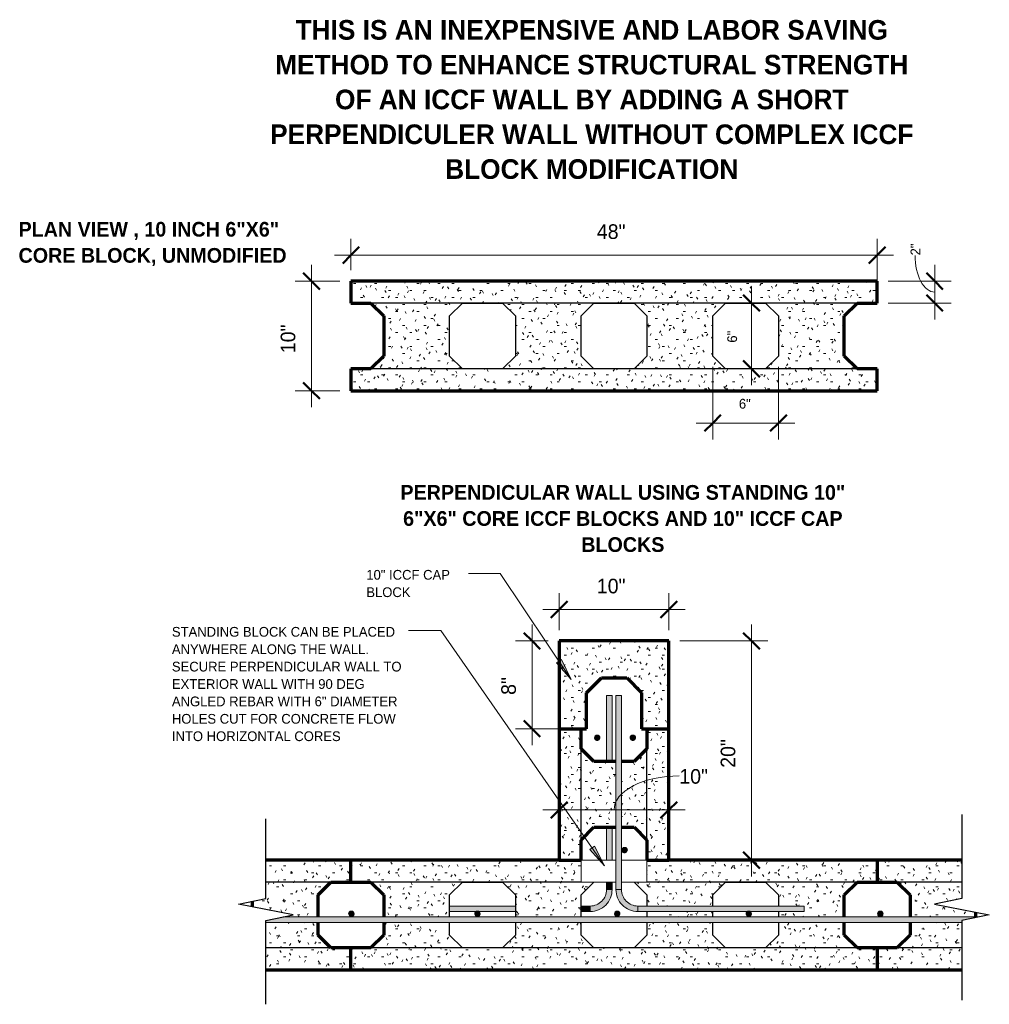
# Model space of a CAD drawing. Header units: inches. Extents: x -141.2 to -52.7, y 103.2 to 193.
import ezdxf

# ---------------------------------------------------------------- set-up
doc = ezdxf.new("R2010")
doc.units = ezdxf.units.IN
doc.header["$MEASUREMENT"] = 0
doc.layers.add('A-ANNO-DIMS', color=1, linetype='Continuous')
for name, color, linetype, lineweight in [('A-ANNO-DIMS-16', 1, 'Continuous', 9), ('A-ANNO-TEXT', 2, 'Continuous', 9), ('A-DETL', 5, 'Continuous', 70), ('A-DETL-GENF', 3, 'Continuous', 9), ('A-DETL-HLIN', 3, 'Continuous', 70), ('A-DETL-LLIN', 3, 'Continuous', 9), ('A-DETL-MLIN', 3, 'Continuous', 30)]:
    doc.layers.add(name, color=color, linetype=linetype, lineweight=lineweight)
doc.dimstyles.new('Linear_-_1_16__SBT_1_256_', dxfattribs={"dimscale": 12, "dimtxt": 0.083333, "dimasz": 0.18, "dimexe": 0.125, "dimexo": 0.005208, "dimgap": 0.083333, "dimtad": 1, "dimtoh": 1, "dimdec": 8, "dimzin": 3, "dimdsep": 46, "dimlunit": 4, "dimtxsty": 'Standard', "dimtsz": 0.088388, "dimcen": 0.09, "dimdle": 0.125, "dimazin": 1, "dimtfac": 1, "dimtdec": 8, "dimtmove": 0, "dimatfit": 3, "dimfxl": 0, "dimtvp": 1, "dimtolj": 1, "dimtzin": 0, "dimarcsym": 0})
doc.dimstyles.new('Linear_-_3_32__SBT_INCH_INCREM_TO_1_2_', dxfattribs={"dimscale": 12, "dimtxt": 0.125, "dimasz": 0.18, "dimexe": 0.125, "dimexo": 0.005208, "dimgap": 0.083333, "dimtad": 1, "dimtoh": 1, "dimdec": 0, "dimzin": 1, "dimdsep": 46, "dimlunit": 5, "dimtxsty": 'Standard', "dimtsz": 0.088388, "dimcen": 0.09, "dimdle": 0.125, "dimazin": 0, "dimtfac": 1, "dimtdec": 0, "dimtmove": 0, "dimatfit": 3, "dimfxl": 0, "dimtvp": 1, "dimtolj": 1, "dimtzin": 0, "dimarcsym": 0})
pattern_1 = [(0, (0, 0), (2.56, 0.64), [0.211, -1.709, 0.211, -1.709, -10.24]), (0, (0, 0), (2.56, 0.64), [-3.84, 0.211, -3.629, 0.211, -1.709, -4.48]), (0, (0, 0), (2.56, 0.64), [-9.6, 0.211, -1.069, 0.211, -2.989]), (120, (0.96, 0.32), (-1.8342563, 1.897025), [0.211, -1.709, 0.211, -1.709, -10.24]), (120, (0.96, 0.32), (-1.8342563, 1.897025), [-3.84, 0.211, -3.629, 0.211, -1.709, -4.48]), (120, (0.96, 0.32), (-1.8342563, 1.897025), [-9.6, 0.211, -1.069, 0.211, -2.989]), (240, (1.28, 1.6), (-0.7257437, -2.537025), [0.211, -1.709, 0.211, -1.709, -10.24]), (240, (1.28, 1.6), (-0.7257437, -2.537025), [-3.84, 0.211, -3.629, 0.211, -1.709, -4.48]), (240, (1.28, 1.6), (-0.7257437, -2.537025), [-9.6, 0.211, -1.069, 0.211, -2.989])]

# ---------------------------------------------------------------- blocks, each defined once
blk = doc.blocks.new('Reinf Bar Eleva_ALL DESIGN0')
at = {"layer": 'A-DETL-GENF'}
for points in [[(0, 0.5), (0, 0), (0.68, 0), (0.68, 0.5)], [(5.68, 0), (5.68, 0.5), (2.68, 0.5), (2.68, 0)], [(17.709, 0), (17.709, 0.5), (11.681, 0.5), (11.681, 0)]]:
    blk.add_hatch(color=256, dxfattribs=at).paths.add_polyline_path(points, flags=0)
for p, q in [((0.68, 0.5), (0, 0.5)), ((0, 0.498), (0, 0.5)), ((0, 0), (0.68, 0)), ((5.68, 0.5), (2.68, 0.5)), ((2.68, 0), (5.68, 0)), ((17.709, 0.5), (11.681, 0.5)), ((11.681, 0), (17.709, 0)), ((17.709, 0), (17.709, 0.5))]:
    blk.add_line(p, q, dxfattribs=at)
blk = doc.blocks.new('Reinf Bar Eleva_ALL DESIGN2')
at = {"layer": 'A-DETL-GENF'}
blk.add_hatch(color=256, dxfattribs=at).paths.add_polyline_path([(0, 0.5), (0, 0), (0.824, 0), (0.824, 0.5)], flags=0)
h = blk.add_hatch(color=256, dxfattribs=at)
edge = h.paths.add_edge_path(flags=0)
edge.add_line((12.824, 0), (12.824, 0.5))
edge.add_line((12.824, 0.5), (10.407, 0.5))
edge.add_spline(control_points=[(10.407, 0.5), (10.394, 0.492), (10.368, 0.478), (10.312, 0.461), (10.252, 0.461), (10.196, 0.478), (10.17, 0.492), (10.157, 0.5)], knot_values=[0, 0, 0, 0, 0.044515, 0.087618, 0.175829, 0.218932, 0.263447, 0.263447, 0.263447, 0.263447], degree=3, periodic=0)
edge.add_line((10.157, 0.5), (6.824, 0.5))
edge.add_line((6.824, 0.5), (6.824, 0))
edge.add_line((6.824, 0), (12.824, 0))
for p, q in [((0.824, 0.5), (0, 0.5)), ((0, 0), (0.824, 0)), ((10.157, 0.5), (6.824, 0.5)), ((6.824, 0), (12.824, 0)), ((12.824, 0.5), (10.407, 0.5))]:
    blk.add_line(p, q, dxfattribs=at)
blk = doc.blocks.new('Reinf Bar Eleva_ALL DESIGN3')
at = {"layer": 'A-DETL-GENF'}
h = blk.add_hatch(color=256, dxfattribs=at)
edge = h.paths.add_edge_path(flags=0)
edge.add_line((15.18, 0), (0, 0))
edge.add_line((0, 0), (0, -0.5))
edge.add_line((0, -0.5), (9.992, -0.5))
edge.add_spline(control_points=[(9.992, -0.5), (10.004, -0.492), (10.03, -0.478), (10.086, -0.461), (10.146, -0.461), (10.203, -0.478), (10.229, -0.492), (10.241, -0.5)], knot_values=[0, 0, 0, 0, 0.044515, 0.087618, 0.175829, 0.218932, 0.263447, 0.263447, 0.263447, 0.263447], degree=3, periodic=0)
edge.add_line((10.241, -0.5), (15.18, -0.5))
edge.add_line((15.18, -0.5), (15.18, 0))
for p, q in [((15.18, 0), (0, 0)), ((0, 0), (0, -0.5)), ((0, -0.5), (9.992, -0.5)), ((10.241, -0.5), (15.18, -0.5)), ((15.18, -0.5), (15.18, 0))]:
    blk.add_line(p, q, dxfattribs=at)
blk = doc.blocks.new('Reinf Bar Eleva_ALL DESIGN4')
at = {"layer": 'A-DETL-GENF'}
blk.add_hatch(color=256, dxfattribs=at).paths.add_polyline_path([(17.709, 0), (0, 0), (0, -0.5), (17.709, -0.5)], flags=0)
for p, q in [((17.709, 0), (0, 0)), ((0, 0), (0, -0.5)), ((0, -0.5), (17.709, -0.5)), ((17.709, -0.5), (17.709, 0))]:
    blk.add_line(p, q, dxfattribs=at)
blk = doc.blocks.new('Reinf Bar Eleva_ALL DESIGN5')
at = {"layer": 'A-DETL-GENF'}
blk.add_hatch(color=256, dxfattribs=at).paths.add_polyline_path([(4.231, -0.317), (4.231, -0.5), (67.731, -0.5), (67.731, -0.317), (69.318, 0), (5.818, 0)], flags=0)
for p, q in [((4.231, -0.5), (67.731, -0.5)), ((69.318, 0), (5.818, 0))]:
    blk.add_line(p, q, dxfattribs=at)
blk = doc.blocks.new('Reinf Bar Secti_ALL DESIGN0')
at = {"layer": 'A-DETL-GENF'}
h = blk.add_hatch(color=256, dxfattribs=at)
edge = h.paths.add_edge_path(flags=0)
edge.add_arc((0, 0), 0.25, 180, 360)
edge.add_arc((0, 0), 0.25, 360, 540)
for start, end in [(360, 180), (180, 360)]:
    blk.add_arc((0, 0), 0.25, start, end, dxfattribs=at)
blk = doc.blocks.new('Break Line1 - B_ALL DESIGN0')
at = {"layer": 'A-DETL-GENF', "lineweight": 30}
for p, q in [((0.5, 2.5), (-0.5, -2.5)), ((1, 0), (0.5, 2.5)), ((-1, 0), (-8.261, 0)), ((-0.5, -2.5), (-1, 0)), ((8.652, 0), (1, 0))]:
    blk.add_line(p, q, dxfattribs=at)
blk = doc.blocks.new('DIMBLOCK1-STRUC_ALL DESIGN0')
at = {"layer": 'A-ANNO-DIMS-16', "lineweight": 50}
for p, q in [((-114.555, 169.176), (-115.305, 169.926)), ((-114.555, 169.176), (-113.805, 168.426)), ((-114.555, 159.176), (-115.305, 159.926)), ((-114.555, 159.176), (-113.805, 158.426))]:
    blk.add_line(p, q, dxfattribs=at)
at = {"layer": 'A-ANNO-DIMS-16'}
for p, q in [((-114.555, 170.676), (-114.555, 157.676)), ((-111.958, 169.176), (-116.055, 169.176)), ((-114.555, 169.176), (-111.958, 169.176)), ((-111.958, 159.176), (-116.055, 159.176)), ((-114.555, 159.176), (-111.958, 159.176))]:
    blk.add_line(p, q, dxfattribs=at)
at = {"layer": 'A-ANNO-DIMS-16', "color": 0, "insert": (-117.365, 162.604), "char_height": 1.33411, "width": 3.77143, "attachment_point": 1, "rotation": 90, "line_spacing_factor": 1.070803}
blk.add_mtext('\\fStylus BT|b0|i0|c0|p34|;10"', dxfattribs=at)
blk = doc.blocks.new('DIMBLOCK2-STRUC_ALL DESIGN0')
at = {"layer": 'A-ANNO-DIMS-16'}
for p, q in [((-110.958, 170.176), (-110.958, 173.053)), ((-62.958, 168.176), (-62.958, 173.053)), ((-112.458, 171.553), (-61.458, 171.553)), ((-110.958, 171.553), (-110.958, 170.176)), ((-62.958, 171.553), (-62.958, 168.176))]:
    blk.add_line(p, q, dxfattribs=at)
at = {"layer": 'A-ANNO-DIMS-16', "lineweight": 50}
for p, q in [((-110.958, 171.553), (-110.208, 172.303)), ((-62.958, 171.553), (-62.208, 172.303)), ((-110.958, 171.553), (-111.708, 170.803)), ((-62.958, 171.553), (-63.708, 170.803))]:
    blk.add_line(p, q, dxfattribs=at)
at = {"layer": 'A-ANNO-DIMS-16', "color": 0, "insert": (-88.529, 174.364), "char_height": 1.33411, "width": 3.77143, "attachment_point": 1, "line_spacing_factor": 1.070803}
blk.add_mtext('\\fStylus BT|b0|i0|c0|p34|;48"', dxfattribs=at)
blk = doc.blocks.new('DIMBLOCK3-STRUC_ALL DESIGN0')
at = {"layer": 'A-ANNO-DIMS-16', "lineweight": 50}
for p, q in [((-57.702, 169.176), (-58.452, 169.926)), ((-57.702, 169.176), (-56.952, 168.426)), ((-57.702, 167.176), (-58.452, 167.926)), ((-57.702, 167.176), (-56.952, 166.426))]:
    blk.add_line(p, q, dxfattribs=at)
at = {"layer": 'A-ANNO-DIMS-16'}
for p, q in [((-57.702, 170.676), (-57.702, 165.676)), ((-61.958, 169.176), (-56.202, 169.176)), ((-57.702, 169.176), (-61.958, 169.176)), ((-61.958, 167.176), (-56.202, 167.176)), ((-57.702, 167.176), (-61.958, 167.176))]:
    blk.add_line(p, q, dxfattribs=at)
blk.add_ellipse((-57.702, 171.526), major_axis=(0, 3.35), ratio=0.535365, start_param=1.570796, end_param=3.141593, dxfattribs=at)
at = {"layer": 'A-ANNO-DIMS-16', "color": 0, "insert": (-59.909, 171.526), "char_height": 0.88941, "width": 1.46667, "attachment_point": 1, "rotation": 90, "line_spacing_factor": 1.070803}
blk.add_mtext('\\fStylus BT|b0|i0|c0|p34|;2"', dxfattribs=at)
blk = doc.blocks.new('DIMBLOCK4-STRUC_ALL DESIGN0')
at = {"layer": 'A-ANNO-DIMS-16'}
for p, q in [((-74.42, 168.676), (-74.42, 159.676)), ((-74.359, 167.176), (-75.92, 167.176)), ((-74.42, 167.176), (-74.359, 167.176)), ((-74.359, 161.176), (-75.92, 161.176)), ((-74.42, 161.176), (-74.359, 161.176))]:
    blk.add_line(p, q, dxfattribs=at)
at = {"layer": 'A-ANNO-DIMS-16', "lineweight": 50}
for p, q in [((-74.42, 167.176), (-75.17, 167.926)), ((-74.42, 167.176), (-73.67, 166.426)), ((-74.42, 161.176), (-75.17, 161.926)), ((-74.42, 161.176), (-73.67, 160.426))]:
    blk.add_line(p, q, dxfattribs=at)
at = {"layer": 'A-ANNO-DIMS-16', "color": 0, "insert": (-76.627, 163.565), "char_height": 0.88941, "width": 1.46667, "attachment_point": 1, "rotation": 90, "line_spacing_factor": 1.070803}
blk.add_mtext('\\fStylus BT|b0|i0|c0|p34|;6"', dxfattribs=at)
blk = doc.blocks.new('DIMBLOCK5-STRUC_ALL DESIGN0')
at = {"layer": 'A-ANNO-DIMS-16'}
for p, q in [((-77.958, 161.347), (-77.958, 154.73)), ((-77.958, 156.23), (-77.958, 161.347)), ((-71.958, 161.347), (-71.958, 154.73)), ((-71.958, 156.23), (-71.958, 161.347)), ((-79.458, 156.23), (-70.458, 156.23))]:
    blk.add_line(p, q, dxfattribs=at)
at = {"layer": 'A-ANNO-DIMS-16', "lineweight": 50}
for p, q in [((-77.958, 156.23), (-77.208, 156.98)), ((-71.958, 156.23), (-71.208, 156.98)), ((-77.958, 156.23), (-78.708, 155.48)), ((-71.958, 156.23), (-72.708, 155.48))]:
    blk.add_line(p, q, dxfattribs=at)
at = {"layer": 'A-ANNO-DIMS-16', "color": 0, "insert": (-75.569, 158.436), "char_height": 0.88941, "width": 1.46667, "attachment_point": 1, "line_spacing_factor": 1.070803}
blk.add_mtext('\\fStylus BT|b0|i0|c0|p34|;6"', dxfattribs=at)
blk = doc.blocks.new('DIMBLOCK6-STRUC_ALL DESIGN0')
at = {"layer": 'A-ANNO-DIMS-16'}
for p, q in [((-74.42, 137.844), (-74.42, 114.844)), ((-80.958, 136.344), (-72.92, 136.344)), ((-74.42, 136.344), (-80.958, 136.344)), ((-74.359, 116.344), (-75.92, 116.344)), ((-74.42, 116.344), (-74.359, 116.344))]:
    blk.add_line(p, q, dxfattribs=at)
at = {"layer": 'A-ANNO-DIMS-16', "lineweight": 50}
for p, q in [((-74.42, 136.344), (-75.17, 137.094)), ((-74.42, 136.344), (-73.67, 135.594)), ((-74.42, 116.344), (-75.17, 117.094)), ((-74.42, 116.344), (-73.67, 115.594))]:
    blk.add_line(p, q, dxfattribs=at)
at = {"layer": 'A-ANNO-DIMS-16', "color": 0, "insert": (-77.23, 124.773), "char_height": 1.33411, "width": 3.77143, "attachment_point": 1, "rotation": 90, "line_spacing_factor": 1.070803}
blk.add_mtext('\\fStylus BT|b0|i0|c0|p34|;20"', dxfattribs=at)
blk = doc.blocks.new('DIMBLOCK7-STRUC_ALL DESIGN0')
at = {"layer": 'A-ANNO-DIMS-16', "lineweight": 50}
for p, q in [((-91.958, 120.933), (-91.208, 121.683)), ((-81.958, 120.933), (-81.208, 121.683)), ((-91.958, 120.933), (-92.708, 120.183)), ((-81.958, 120.933), (-82.708, 120.183))]:
    blk.add_line(p, q, dxfattribs=at)
at = {"layer": 'A-ANNO-DIMS-16'}
for p, q in [((-93.458, 120.933), (-80.458, 120.933)), ((-91.958, 120.994), (-91.958, 119.433)), ((-91.958, 120.933), (-91.958, 120.994)), ((-81.958, 120.994), (-81.958, 119.433)), ((-81.958, 120.933), (-81.958, 120.994))]:
    blk.add_line(p, q, dxfattribs=at)
blk.add_ellipse((-81.005, 120.933), major_axis=(5.953, 0), ratio=0.521009, start_param=1.570796, end_param=3.141593, dxfattribs=at)
at = {"layer": 'A-ANNO-DIMS-16', "color": 0, "insert": (-81.005, 124.655), "char_height": 1.33411, "width": 3.77143, "attachment_point": 1, "line_spacing_factor": 1.070803}
blk.add_mtext('\\fStylus BT|b0|i0|c0|p34|;10"', dxfattribs=at)
blk = doc.blocks.new('DIMBLOCK8-STRUC_ALL DESIGN0')
at = {"layer": 'A-ANNO-DIMS-16'}
for p, q in [((-94.435, 137.844), (-94.435, 126.844)), ((-92.958, 136.344), (-95.935, 136.344)), ((-94.435, 136.344), (-92.958, 136.344)), ((-90.958, 128.344), (-95.935, 128.344)), ((-94.435, 128.344), (-90.958, 128.344))]:
    blk.add_line(p, q, dxfattribs=at)
at = {"layer": 'A-ANNO-DIMS-16', "lineweight": 50}
for p, q in [((-94.435, 136.344), (-95.185, 137.094)), ((-94.435, 136.344), (-93.685, 135.594)), ((-94.435, 128.344), (-95.185, 129.094)), ((-94.435, 128.344), (-93.685, 127.594))]:
    blk.add_line(p, q, dxfattribs=at)
at = {"layer": 'A-ANNO-DIMS-16', "color": 0, "insert": (-97.245, 131.427), "char_height": 1.33411, "width": 2.2, "attachment_point": 1, "rotation": 90, "line_spacing_factor": 1.070803}
blk.add_mtext('\\fStylus BT|b0|i0|c0|p34|;8"', dxfattribs=at)
blk = doc.blocks.new('DIMBLOCK9-STRUC_ALL DESIGN0')
at = {"layer": 'A-ANNO-DIMS-16'}
for p, q in [((-91.958, 137.344), (-91.958, 140.715)), ((-81.958, 137.344), (-81.958, 140.715)), ((-93.458, 139.215), (-80.458, 139.215)), ((-91.958, 139.215), (-91.958, 137.344)), ((-81.958, 139.215), (-81.958, 137.344))]:
    blk.add_line(p, q, dxfattribs=at)
at = {"layer": 'A-ANNO-DIMS-16', "lineweight": 50}
for p, q in [((-91.958, 139.215), (-91.208, 139.965)), ((-81.958, 139.215), (-81.208, 139.965)), ((-91.958, 139.215), (-92.708, 138.465)), ((-81.958, 139.215), (-82.708, 138.465))]:
    blk.add_line(p, q, dxfattribs=at)
at = {"layer": 'A-ANNO-DIMS-16', "color": 0, "insert": (-88.529, 142.026), "char_height": 1.33411, "width": 3.77143, "attachment_point": 1, "line_spacing_factor": 1.070803}
blk.add_mtext('\\fStylus BT|b0|i0|c0|p34|;10"', dxfattribs=at)

msp = doc.modelspace()

# ---------------------------------------------------------------- hatches: boundary and pattern name
at = {"layer": 'A-ANNO-TEXT'}
for points in [[(-91.76064752, 134.64227061), (-92.19790409, 134.34880039), (-90.86471198, 132.83488879)], [(-88.74483729, 117.62745025), (-89.17715282, 117.3267488), (-87.81896792, 115.83521828)]]:
    msp.add_hatch(color=7, dxfattribs=at).paths.add_polyline_path(points, flags=0)
at = {"layer": 'A-DETL-GENF'}
h = msp.add_hatch(dxfattribs=at)
h.set_pattern_fill('FP1_1', style=0, pattern_type=2)
h.set_pattern_definition(pattern_1)
h.paths.add_polyline_path([(-110.95781477, 169.17590876), (-110.95781477, 167.17590876), (-109.13049165, 167.17590876), (-107.95891878, 166.00433589), (-107.95891878, 162.34748164), (-109.13049165, 161.17590876), (-110.95781477, 161.17590876), (-110.95781477, 159.17590876), (-62.95781477, 159.17590876), (-62.95781477, 161.17590876), (-64.7862419, 161.17590876), (-65.95781477, 162.34748164), (-65.95781477, 166.00433589), (-64.7862419, 167.17590876), (-62.95781477, 167.17590876), (-62.95781477, 169.17590876)], flags=0)
h.paths.add_polyline_path([(-73.12938765, 167.17590876), (-71.95781477, 166.00433589), (-71.95781477, 162.34748164), (-73.12938765, 161.17590876), (-76.7862419, 161.17590876), (-77.95781477, 162.34748164), (-77.95781477, 166.00433589), (-76.7862419, 167.17590876)], flags=0)
h.paths.add_polyline_path([(-85.12938765, 167.17590876), (-83.95781477, 166.00433589), (-83.95781477, 162.34748164), (-85.12938765, 161.17590876), (-88.7862419, 161.17590876), (-89.95781477, 162.34748164), (-89.95781477, 166.00433589), (-88.7862419, 167.17590876)], flags=0)
h.paths.add_polyline_path([(-97.12938765, 167.17590876), (-95.95781477, 166.00433589), (-95.95781477, 162.34748164), (-97.12938765, 161.17590876), (-100.7862419, 161.17590876), (-101.95781477, 162.34748164), (-101.95781477, 166.00433589), (-100.7862419, 167.17590876)], flags=0)
h = msp.add_hatch(dxfattribs=at)
h.set_pattern_fill('FP1_1', style=0, pattern_type=2)
h.set_pattern_definition(pattern_1)
h.paths.add_polyline_path([(-91.95781477, 128.34400043), (-89.45781477, 128.34400043), (-89.45781477, 131.62648601), (-88.11530035, 132.96900043), (-85.8003292, 132.96900043), (-84.45781477, 131.62648601), (-84.45781477, 128.34400043), (-81.95781477, 128.34400043), (-81.95781477, 136.34400043), (-91.95781477, 136.34400043)], flags=0)
h = msp.add_hatch(dxfattribs=at)
h.set_pattern_fill('FP1_1', style=0, pattern_type=2)
h.set_pattern_definition(pattern_1)
h.paths.add_polyline_path([(-88.7862419, 125.34510444), (-89.95781477, 126.51667731), (-89.95781477, 128.34400043), (-91.95781477, 128.34400043), (-91.95781477, 116.34400043), (-89.95781477, 116.34400043), (-89.95781477, 118.17242756), (-88.7862419, 119.34400043), (-86.78019491, 119.34400043), (-86.78019491, 125.34510444)], flags=0)
h = msp.add_hatch(dxfattribs=at)
h.set_pattern_fill('FP1_1', style=0, pattern_type=2)
h.set_pattern_definition(pattern_1)
h.paths.add_polyline_path([(-81.95781477, 128.34400043), (-83.95781477, 128.34400043), (-83.95781477, 126.51667731), (-85.12938765, 125.34510444), (-86.28019491, 125.34510444), (-86.28019491, 119.34400043), (-85.12938765, 119.34400043), (-83.95781477, 118.17242756), (-83.95781477, 116.34400043), (-81.95781477, 116.34400043)], flags=0)
h = msp.add_hatch(dxfattribs=at)
h.set_pattern_fill('FP1_1', style=0, pattern_type=2)
h.set_pattern_definition(pattern_1)
h.paths.add_polyline_path([(-113.95781477, 113.17242756), (-112.7862419, 114.34400043), (-110.95781477, 114.34400043), (-110.95781477, 116.34400043), (-118.72702158, 116.34400043), (-118.72702158, 112.84643796), (-119.95891878, 112.60005852), (-119.95891878, 112.0928174), (-116.22702158, 111.34643796), (-117.1399654, 111.1638492), (-113.95781477, 111.1638492)], flags=0)
h = msp.add_hatch(dxfattribs=at)
h.set_pattern_fill('FP1_1', style=0, pattern_type=2)
h.set_pattern_definition(pattern_1)
h.paths.add_polyline_path([(-110.95781477, 116.34400043), (-110.95781477, 114.34400043), (-109.13049165, 114.34400043), (-107.95891878, 113.17242756), (-107.95891878, 111.1638492), (-101.95781477, 111.1638492), (-101.95781477, 113.17242756), (-100.7862419, 114.34400043), (-97.12938765, 114.34400043), (-95.95781477, 113.17242756), (-95.95781477, 111.1638492), (-89.95781477, 111.1638492), (-89.95781477, 113.17242756), (-88.7862419, 114.34400043), (-89.95781477, 114.34400043), (-89.95781477, 116.34400043)], flags=0)
h = msp.add_hatch(dxfattribs=at)
h.set_pattern_fill('FP1_1', style=0, pattern_type=2)
h.set_pattern_definition(pattern_1)
h.paths.add_polyline_path([(-65.95781477, 113.17242756), (-64.7862419, 114.34400043), (-62.95781477, 114.34400043), (-62.95781477, 116.34400043), (-83.95781477, 116.34400043), (-83.95781477, 114.34400043), (-85.12938765, 114.34400043), (-83.95781477, 113.17242756), (-83.95781477, 112.1638492), (-77.95781477, 112.1638492), (-77.95781477, 113.17242756), (-76.7862419, 114.34400043), (-73.12938765, 114.34400043), (-71.95781477, 113.17242756), (-71.95781477, 112.1638492), (-69.60195667, 112.1638492), (-69.60195667, 111.6638492), (-71.95781477, 111.6638492), (-71.95781477, 111.1638492), (-65.95781477, 111.1638492)], flags=0)
h = msp.add_hatch(dxfattribs=at)
h.set_pattern_fill('FP1_1', style=0, pattern_type=2)
h.set_pattern_definition(pattern_1)
h.paths.add_polyline_path([(-62.95781477, 116.34400043), (-62.95781477, 114.34400043), (-61.13049165, 114.34400043), (-59.95891878, 113.17242756), (-59.95891878, 111.1638492), (-53.95781477, 111.1638492), (-53.95781477, 111.5925966), (-57.72702158, 112.34643796), (-55.22702158, 112.84643796), (-55.22702158, 116.34400043)], flags=0)
h = msp.add_hatch(color=7, dxfattribs=at)
edge = h.paths.add_edge_path(flags=0)
edge.add_arc((-89.13371098, 113.6638492), 2, 269.9999999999, 360)
edge.add_line((-87.13371098, 113.6638492), (-87.63371098, 113.6638492))
edge.add_arc((-89.13371098, 113.6638492), 1.5, -90.0000000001, 0, ccw=False)
edge.add_line((-89.13371098, 112.1638492), (-89.13371098, 111.6638492))
h = msp.add_hatch(color=7, dxfattribs=at)
edge = h.paths.add_edge_path(flags=0)
edge.add_line((-84.78191857, 111.6638492), (-84.78191857, 112.1638492))
edge.add_arc((-84.78191857, 113.6638492), 1.5, 180, 270.0000000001, ccw=False)
edge.add_line((-86.28191857, 113.6638492), (-86.78191857, 113.6638492))
edge.add_arc((-84.78191857, 113.6638492), 2, 180, 270.0000000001)
h = msp.add_hatch(dxfattribs=at)
h.set_pattern_fill('FP1_1', style=0, pattern_type=2)
h.set_pattern_definition(pattern_1)
h.paths.add_polyline_path([(-77.95781477, 111.6638492), (-83.95781477, 111.6638492), (-83.95781477, 111.1638492), (-77.95781477, 111.1638492)], flags=0)
h = msp.add_hatch(dxfattribs=at)
h.set_pattern_fill('FP1_1', style=0, pattern_type=2)
h.set_pattern_definition(pattern_1)
h.paths.add_polyline_path([(-110.95781477, 106.34400043), (-110.95781477, 108.34400043), (-112.7862419, 108.34400043), (-113.95781477, 109.51557331), (-113.95781477, 110.6638492), (-118.72702158, 110.6638492), (-118.72702158, 106.34400043)], flags=0)
h = msp.add_hatch(dxfattribs=at)
h.set_pattern_fill('FP1_1', style=0, pattern_type=2)
h.set_pattern_definition(pattern_1)
h.paths.add_polyline_path([(-107.95891878, 109.51557331), (-109.13049165, 108.34400043), (-110.95781477, 108.34400043), (-110.95781477, 106.34400043), (-62.95781477, 106.34400043), (-62.95781477, 108.34400043), (-64.7862419, 108.34400043), (-65.95781477, 109.51557331), (-65.95781477, 110.6638492), (-71.95781477, 110.6638492), (-71.95781477, 109.51557331), (-73.12938765, 108.34400043), (-76.7862419, 108.34400043), (-77.95781477, 109.51557331), (-77.95781477, 110.6638492), (-83.95781477, 110.6638492), (-83.95781477, 109.51557331), (-85.12938765, 108.34400043), (-88.7862419, 108.34400043), (-89.95781477, 109.51557331), (-89.95781477, 110.6638492), (-95.95781477, 110.6638492), (-95.95781477, 109.51557331), (-97.12938765, 108.34400043), (-100.7862419, 108.34400043), (-101.95781477, 109.51557331), (-101.95781477, 110.6638492), (-107.95891878, 110.6638492)], flags=0)
h = msp.add_hatch(dxfattribs=at)
h.set_pattern_fill('FP1_1', style=0, pattern_type=2)
h.set_pattern_definition(pattern_1)
h.paths.add_polyline_path([(-59.95891878, 109.51557331), (-61.13049165, 108.34400043), (-62.95781477, 108.34400043), (-62.95781477, 106.34400043), (-55.22702158, 106.34400043), (-55.22702158, 110.6638492), (-59.95891878, 110.6638492)], flags=0)

# ---------------------------------------------------------------- linework, layer by layer
at = {"layer": 'A-ANNO-TEXT', "color": 7}
for p, q in [((-98.95856914, 142.50886768), (-100.23291874, 142.50886768)), ((-97.35752398, 142.50886768), (-98.95856914, 142.50886768)), ((-90.86471198, 132.83488879), (-97.35752398, 142.50886768)), ((-105.4677173, 137.30628679), (-105.70714465, 137.30628679)), ((-102.7533872, 137.30628679), (-105.4677173, 137.30628679)), ((-87.81896792, 115.83521828), (-102.7533872, 137.30628679)), ((-91.76064752, 134.64227061), (-92.19790409, 134.34880039)), ((-92.19790409, 134.34880039), (-90.86471198, 132.83488879)), ((-90.86471198, 132.83488879), (-91.76064752, 134.64227061)), ((-88.74483729, 117.62745025), (-89.17715282, 117.3267488)), ((-89.17715282, 117.3267488), (-87.81896792, 115.83521828)), ((-87.81896792, 115.83521828), (-88.74483729, 117.62745025))]:
    msp.add_line(p, q, dxfattribs=at)
at = {"layer": 'A-DETL'}
for p, q in [((-110.95781477, 167.17590876), (-109.13049165, 167.17590876)), ((-109.13049165, 167.17590876), (-107.95891878, 166.00433589)), ((-65.95781477, 166.00433589), (-64.7862419, 167.17590876)), ((-64.7862419, 167.17590876), (-62.95781477, 167.17590876)), ((-107.95891878, 166.00433589), (-107.95891878, 162.34748164)), ((-65.95781477, 162.34748164), (-65.95781477, 166.00433589)), ((-107.95891878, 162.34748164), (-109.13049165, 161.17590876)), ((-64.7862419, 161.17590876), (-65.95781477, 162.34748164)), ((-109.13049165, 161.17590876), (-110.95781477, 161.17590876)), ((-62.95781477, 161.17590876), (-64.7862419, 161.17590876)), ((-89.95781477, 126.51667731), (-89.95781477, 128.34400043)), ((-83.95781477, 128.34400043), (-83.95781477, 126.51667731)), ((-88.7862419, 125.34510444), (-89.95781477, 126.51667731)), ((-83.95781477, 126.51667731), (-85.12938765, 125.34510444)), ((-86.78019491, 125.34510444), (-88.7862419, 125.34510444)), ((-85.12938765, 125.34510444), (-86.28019491, 125.34510444)), ((-89.95781477, 118.17242756), (-88.7862419, 119.34400043)), ((-88.7862419, 119.34400043), (-86.78019491, 119.34400043)), ((-86.28019491, 119.34400043), (-85.12938765, 119.34400043)), ((-85.12938765, 119.34400043), (-83.95781477, 118.17242756)), ((-89.95781477, 116.34400043), (-89.95781477, 118.17242756)), ((-83.95781477, 118.17242756), (-83.95781477, 116.34400043)), ((-113.95781477, 113.17242756), (-112.7862419, 114.34400043)), ((-112.7862419, 114.34400043), (-110.95781477, 114.34400043)), ((-110.95781477, 114.34400043), (-109.13049165, 114.34400043)), ((-109.13049165, 114.34400043), (-107.95891878, 113.17242756)), ((-65.95781477, 113.17242756), (-64.7862419, 114.34400043)), ((-64.7862419, 114.34400043), (-62.95781477, 114.34400043)), ((-62.95781477, 114.34400043), (-61.13049165, 114.34400043)), ((-61.13049165, 114.34400043), (-59.95891878, 113.17242756)), ((-119.95891878, 112.60005852), (-119.95891878, 112.0928174)), ((-113.95781477, 111.1638492), (-113.95781477, 113.17242756)), ((-107.95891878, 113.17242756), (-107.95891878, 111.1638492)), ((-65.95781477, 111.1638492), (-65.95781477, 113.17242756)), ((-59.95891878, 113.17242756), (-59.95891878, 111.1638492)), ((-53.95781477, 111.1638492), (-53.95781477, 111.5925966)), ((-113.95781477, 109.51557331), (-113.95781477, 110.6638492)), ((-107.95891878, 110.6638492), (-107.95891878, 109.51557331)), ((-65.95781477, 109.51557331), (-65.95781477, 110.6638492)), ((-59.95891878, 110.6638492), (-59.95891878, 109.51557331)), ((-112.7862419, 108.34400043), (-113.95781477, 109.51557331)), ((-107.95891878, 109.51557331), (-109.13049165, 108.34400043)), ((-64.7862419, 108.34400043), (-65.95781477, 109.51557331)), ((-59.95891878, 109.51557331), (-61.13049165, 108.34400043)), ((-110.95781477, 108.34400043), (-112.7862419, 108.34400043)), ((-109.13049165, 108.34400043), (-110.95781477, 108.34400043)), ((-62.95781477, 108.34400043), (-64.7862419, 108.34400043)), ((-61.13049165, 108.34400043), (-62.95781477, 108.34400043))]:
    msp.add_line(p, q, dxfattribs=at)
at = {"layer": 'A-DETL', "lineweight": 30}
for p, q in [((-101.95781477, 166.00433589), (-100.7862419, 167.17590876)), ((-100.7862419, 167.17590876), (-97.12938765, 167.17590876)), ((-97.12938765, 167.17590876), (-95.95781477, 166.00433589)), ((-89.95781477, 166.00433589), (-88.7862419, 167.17590876)), ((-88.7862419, 167.17590876), (-85.12938765, 167.17590876)), ((-85.12938765, 167.17590876), (-83.95781477, 166.00433589)), ((-77.95781477, 166.00433589), (-76.7862419, 167.17590876)), ((-76.7862419, 167.17590876), (-73.12938765, 167.17590876)), ((-73.12938765, 167.17590876), (-71.95781477, 166.00433589)), ((-101.95781477, 162.34748164), (-101.95781477, 166.00433589)), ((-95.95781477, 166.00433589), (-95.95781477, 162.34748164)), ((-89.95781477, 162.34748164), (-89.95781477, 166.00433589)), ((-83.95781477, 166.00433589), (-83.95781477, 162.34748164)), ((-77.95781477, 162.34748164), (-77.95781477, 166.00433589)), ((-71.95781477, 166.00433589), (-71.95781477, 162.34748164)), ((-100.7862419, 161.17590876), (-101.95781477, 162.34748164)), ((-95.95781477, 162.34748164), (-97.12938765, 161.17590876)), ((-88.7862419, 161.17590876), (-89.95781477, 162.34748164)), ((-83.95781477, 162.34748164), (-85.12938765, 161.17590876)), ((-76.7862419, 161.17590876), (-77.95781477, 162.34748164)), ((-71.95781477, 162.34748164), (-73.12938765, 161.17590876)), ((-97.12938765, 161.17590876), (-100.7862419, 161.17590876)), ((-85.12938765, 161.17590876), (-88.7862419, 161.17590876)), ((-73.12938765, 161.17590876), (-76.7862419, 161.17590876)), ((-101.95781477, 113.17242756), (-100.7862419, 114.34400043)), ((-100.7862419, 114.34400043), (-97.12938765, 114.34400043)), ((-97.12938765, 114.34400043), (-95.95781477, 113.17242756)), ((-89.95781477, 113.17242756), (-88.7862419, 114.34400043)), ((-85.12938765, 114.34400043), (-83.95781477, 113.17242756)), ((-77.95781477, 113.17242756), (-76.7862419, 114.34400043)), ((-76.7862419, 114.34400043), (-73.12938765, 114.34400043)), ((-73.12938765, 114.34400043), (-71.95781477, 113.17242756)), ((-101.95781477, 111.1638492), (-101.95781477, 113.17242756)), ((-95.95781477, 113.17242756), (-95.95781477, 111.1638492)), ((-89.95781477, 111.1638492), (-89.95781477, 113.17242756)), ((-83.95781477, 113.17242756), (-83.95781477, 112.1638492)), ((-77.95781477, 112.1638492), (-77.95781477, 113.17242756)), ((-71.95781477, 113.17242756), (-71.95781477, 112.1638492)), ((-83.95781477, 111.6638492), (-83.95781477, 111.1638492)), ((-77.95781477, 111.1638492), (-77.95781477, 111.6638492)), ((-71.95781477, 111.6638492), (-71.95781477, 111.1638492)), ((-101.95781477, 109.51557331), (-101.95781477, 110.6638492)), ((-95.95781477, 110.6638492), (-95.95781477, 109.51557331)), ((-89.95781477, 109.51557331), (-89.95781477, 110.6638492)), ((-83.95781477, 110.6638492), (-83.95781477, 109.51557331)), ((-77.95781477, 109.51557331), (-77.95781477, 110.6638492)), ((-71.95781477, 110.6638492), (-71.95781477, 109.51557331)), ((-100.7862419, 108.34400043), (-101.95781477, 109.51557331)), ((-95.95781477, 109.51557331), (-97.12938765, 108.34400043)), ((-88.7862419, 108.34400043), (-89.95781477, 109.51557331)), ((-83.95781477, 109.51557331), (-85.12938765, 108.34400043)), ((-76.7862419, 108.34400043), (-77.95781477, 109.51557331)), ((-71.95781477, 109.51557331), (-73.12938765, 108.34400043)), ((-97.12938765, 108.34400043), (-100.7862419, 108.34400043)), ((-85.12938765, 108.34400043), (-88.7862419, 108.34400043)), ((-73.12938765, 108.34400043), (-76.7862419, 108.34400043))]:
    msp.add_line(p, q, dxfattribs=at)
at = {"layer": 'A-DETL-HLIN'}
for p, q in [((-110.95781477, 169.17590876), (-110.95781477, 167.17590876)), ((-62.95781477, 169.17590876), (-110.95781477, 169.17590876)), ((-62.95781477, 167.17590876), (-62.95781477, 169.17590876)), ((-110.95781477, 161.17590876), (-110.95781477, 159.17590876)), ((-62.95781477, 159.17590876), (-62.95781477, 161.17590876)), ((-110.95781477, 159.17590876), (-62.95781477, 159.17590876)), ((-81.95781477, 136.34400043), (-91.95781477, 136.34400043)), ((-91.95781477, 136.34400043), (-91.95781477, 128.34400043)), ((-81.95781477, 128.34400043), (-81.95781477, 136.34400043)), ((-89.45781477, 131.62648601), (-88.11530035, 132.96900043)), ((-88.11530035, 132.96900043), (-85.8003292, 132.96900043)), ((-85.8003292, 132.96900043), (-84.45781477, 131.62648601)), ((-89.45781477, 128.34400043), (-89.45781477, 131.62648601)), ((-84.45781477, 131.62648601), (-84.45781477, 128.34400043)), ((-91.95781477, 128.34400043), (-91.95781477, 116.34400043)), ((-91.95781477, 128.34400043), (-89.45781477, 128.34400043)), ((-84.45781477, 128.34400043), (-81.95781477, 128.34400043)), ((-81.95781477, 116.34400043), (-81.95781477, 128.34400043)), ((-110.95781477, 116.34400043), (-118.72702158, 116.34400043)), ((-91.95781477, 116.34400043), (-110.95781477, 116.34400043)), ((-110.95781477, 114.34400043), (-110.95781477, 116.34400043)), ((-91.95781477, 116.34400043), (-89.95781477, 116.34400043)), ((-83.95781477, 116.34400043), (-81.95781477, 116.34400043)), ((-62.95781477, 116.34400043), (-81.95781477, 116.34400043)), ((-62.95781477, 116.34400043), (-62.95781477, 114.34400043)), ((-55.22702158, 116.34400043), (-62.95781477, 116.34400043)), ((-110.95781477, 106.34400043), (-110.95781477, 108.34400043)), ((-62.95781477, 108.34400043), (-62.95781477, 106.34400043)), ((-118.72702158, 106.34400043), (-110.95781477, 106.34400043)), ((-110.95781477, 106.34400043), (-62.95781477, 106.34400043)), ((-62.95781477, 106.34400043), (-55.22702158, 106.34400043))]:
    msp.add_line(p, q, dxfattribs=at)
at = {"layer": 'A-DETL-LLIN'}
for p, q in [((-86.78019491, 116.34400043), (-89.95781477, 116.34400043)), ((-89.95781477, 116.34400043), (-89.95781477, 114.34400043)), ((-83.95781477, 116.34400043), (-86.28019491, 116.34400043)), ((-83.95781477, 114.34400043), (-83.95781477, 116.34400043)), ((-89.95781477, 114.34400043), (-86.78019491, 114.34400043)), ((-86.28019491, 114.34400043), (-83.95781477, 114.34400043)), ((-87.13371098, 113.6638492), (-87.63371098, 113.6638492)), ((-86.78019491, 113.6638492), (-86.78191857, 113.6638492)), ((-89.13371098, 112.1638492), (-89.13371098, 111.6638492))]:
    msp.add_line(p, q, dxfattribs=at)
for centre, radius, start, end in [((-89.13371098, 113.6638492), 2, 269.9999999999, 360), ((-89.13371098, 113.6638492), 1.5, 269.9999999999, 0), ((-84.78191857, 113.6638492), 2, 180, 270.0000000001), ((-84.78191857, 113.6638492), 1.5, 180, 270.0000000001)]:
    msp.add_arc(centre, radius, start, end, dxfattribs=at)
at = {"layer": 'A-DETL-MLIN'}
for p, q in [((-62.95781477, 167.17590876), (-110.95781477, 167.17590876)), ((-62.95781477, 161.17590876), (-110.95781477, 161.17590876)), ((-89.95781477, 116.34400043), (-89.95781477, 128.34400043)), ((-83.95781477, 116.34400043), (-83.95781477, 128.34400043)), ((-110.95781477, 114.34400043), (-118.72702158, 114.34400043)), ((-89.95781477, 114.34400043), (-110.95781477, 114.34400043)), ((-62.95781477, 114.34400043), (-83.95781477, 114.34400043)), ((-55.22702158, 114.34400043), (-62.95781477, 114.34400043)), ((-110.95781477, 108.34400043), (-118.72702158, 108.34400043)), ((-62.95781477, 108.34400043), (-110.95781477, 108.34400043)), ((-55.22702158, 108.34400043), (-62.95781477, 108.34400043))]:
    msp.add_line(p, q, dxfattribs=at)

# ---------------------------------------------------------------- block references
at = {"layer": 'A-DETL-GENF'}
for name, p, rotation in [('Reinf Bar Eleva_ALL DESIGN0', (-87.13543464, 113.6638492), 90.00000000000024), ('Reinf Bar Eleva_ALL DESIGN4', (-86.78019491, 113.6638492), 89.99999999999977), ('Reinf Bar Secti_ALL DESIGN0', (-88.49217684, 127.5159822), 180), ('Reinf Bar Secti_ALL DESIGN0', (-85.24217684, 127.5159822), 180), ('Break Line1 - B_ALL DESIGN0', (-55.22702158, 111.84643796), 90.00000000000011), ('Break Line1 - B_ALL DESIGN0', (-118.72702158, 111.84643796), 270.0000000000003), ('Reinf Bar Secti_ALL DESIGN0', (-85.99217684, 117.2659822), 180), ('Reinf Bar Secti_ALL DESIGN0', (-110.91568159, 111.45339015), 180), ('Reinf Bar Eleva_ALL DESIGN2', (-89.13371098, 112.1638492), 180), ('Reinf Bar Secti_ALL DESIGN0', (-99.41568159, 111.45339015), 180), ('Reinf Bar Secti_ALL DESIGN0', (-86.66568159, 111.45339015), 180), ('Reinf Bar Secti_ALL DESIGN0', (-74.66568159, 111.45339015), 180), ('Reinf Bar Secti_ALL DESIGN0', (-62.66568159, 111.45339015), 180)]:
    msp.add_blockref(name, p, dxfattribs=dict(at, rotation=rotation))
for name, p in [('Reinf Bar Eleva_ALL DESIGN3', (-84.78191857, 112.1638492)), ('Reinf Bar Eleva_ALL DESIGN5', (-122.95781477, 111.1638492))]:
    msp.add_blockref(name, p, dxfattribs=at)

# ---------------------------------------------------------------- texts
at = {"layer": 'A-ANNO-TEXT', "color": 7}
for s, insert, char_height, width, attachment_point, line_spacing_factor in [('\\fStylus BT|b1|i0|c0|p34|;THIS IS AN INEXPENSIVE AND LABOR SAVING\\PMETHOD TO ENHANCE STRUCTURAL STRENGTH\\POF AN ICCF WALL BY ADDING A SHORT\\PPERPENDICULER WALL WITHOUT COMPLEX ICCF\\PBLOCK MODIFICATION', (-88.98975825, 193.00196658), 1.7912772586, 67.8, 2, 1.063354), ('\\fStylus BT|b1|i0|c0|p34|;PLAN VIEW , 10 INCH 6"X6"\\PCORE BLOCK, UNMODIFIED', (-141.27668758, 174.58192496), 1.3434579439, 29.484, 1, 1.063354), ('\\fStylus BT|b1|i0|c0|p34|;PERPENDICULAR WALL USING STANDING 10"\\P6"X6" CORE ICCF BLOCKS AND 10" ICCF CAP\\PBLOCKS', (-86.15500343, 150.57529441), 1.3434579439, 48.744, 2, 1.063354), ('\\fStylus BT|b0|i0|c0|p34|;10" ICCF CAP\\PBLOCK', (-109.55291874, 142.82843451), 0.8894080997, 9.648, 1, 1.070803), ('\\fStylus BT|b0|i0|c0|p34|;STANDING BLOCK CAN BE PLACED\\PANYWHERE ALONG THE WALL.\\PSECURE PERPENDICULAR WALL TO\\PEXTERIOR WALL WITH 90 DEG\\PANGLED REBAR WITH 6" DIAMETER\\PHOLES CUT FOR CONCRETE FLOW\\PINTO HORIZONTAL CORES', (-127.28714465, 137.62585361), 0.8894080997, 24.36, 1, 1.070803)]:
    msp.add_mtext(s, dxfattribs=dict(at, insert=insert, char_height=char_height, width=width, attachment_point=attachment_point, line_spacing_factor=line_spacing_factor))

# ---------------------------------------------------------------- dimensions: what is measured, and where the dimension line sits
at = {"layer": 'A-ANNO-DIMS', "lineweight": 9}
for base, p1, p2, dimstyle, picture, middle in [((-62.95781477, 171.55324839), (-110.95781477, 169.17590876), (-62.95781477, 167.17590876), 'Linear_-_3_32__SBT_INCH_INCREM_TO_1_2_', 'DIMBLOCK2-STRUC_ALL DESIGN0', (-86.95781477, 173.30324839)), ((-71.9578147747, 156.2295778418), (-77.9578147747, 162.3474816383), (-71.9578147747, 162.3474816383), 'Linear_-_1_16__SBT_1_256_', 'DIMBLOCK5-STRUC_ALL DESIGN0', (-74.9578147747, 157.7295778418)), ((-81.95781477, 139.21530728), (-91.95781477, 136.34400043), (-81.95781477, 136.34400043), 'Linear_-_3_32__SBT_INCH_INCREM_TO_1_2_', 'DIMBLOCK9-STRUC_ALL DESIGN0', (-86.95781477, 140.96530728)), ((-81.95781477, 120.93326458), (-91.95781477, 121.99392475), (-81.95781477, 121.99392475), 'Linear_-_3_32__SBT_INCH_INCREM_TO_1_2_', 'DIMBLOCK7-STRUC_ALL DESIGN0', (-86.95781477, 122.68326458))]:
    dim = msp.add_linear_dim(base=base, p1=p1, p2=p2, dimstyle=dimstyle, dxfattribs=at)
    dim.commit()
    dim.dimension.update_dxf_attribs({"geometry": picture, "text_midpoint": middle})
for base, p1, p2, dimstyle, picture, middle in [((-57.70165474, 167.17590876), (-62.95781477, 169.17590876), (-62.95781477, 167.17590876), 'Linear_-_1_16__SBT_1_256_', 'DIMBLOCK3-STRUC_ALL DESIGN0', (-59.3683214, 166.55458842)), ((-114.55475375, 159.17590876), (-110.95781477, 169.17590876), (-110.95781477, 159.17590876), 'Linear_-_3_32__SBT_INCH_INCREM_TO_1_2_', 'DIMBLOCK1-STRUC_ALL DESIGN0', (-116.30475375, 164.17590876)), ((-74.4201290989, 161.175908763), (-73.3594689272, 167.175908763), (-73.3594689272, 161.175908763), 'Linear_-_1_16__SBT_1_256_', 'DIMBLOCK4-STRUC_ALL DESIGN0', (-75.9201290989, 164.175908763)), ((-94.43492291, 128.34400043), (-91.95781477, 136.34400043), (-89.95781477, 128.34400043), 'Linear_-_3_32__SBT_INCH_INCREM_TO_1_2_', 'DIMBLOCK8-STRUC_ALL DESIGN0', (-96.18492291, 132.34400043)), ((-74.4201291, 116.34400043), (-81.95781477, 136.34400043), (-73.35946893, 116.34400043), 'Linear_-_3_32__SBT_INCH_INCREM_TO_1_2_', 'DIMBLOCK6-STRUC_ALL DESIGN0', (-76.1701291, 126.34400043))]:
    dim = msp.add_linear_dim(base=base, p1=p1, p2=p2, angle=90, dimstyle=dimstyle, dxfattribs=at)
    dim.commit()
    dim.dimension.update_dxf_attribs({"geometry": picture, "text_midpoint": middle})

doc.saveas('drawing.dxf')
